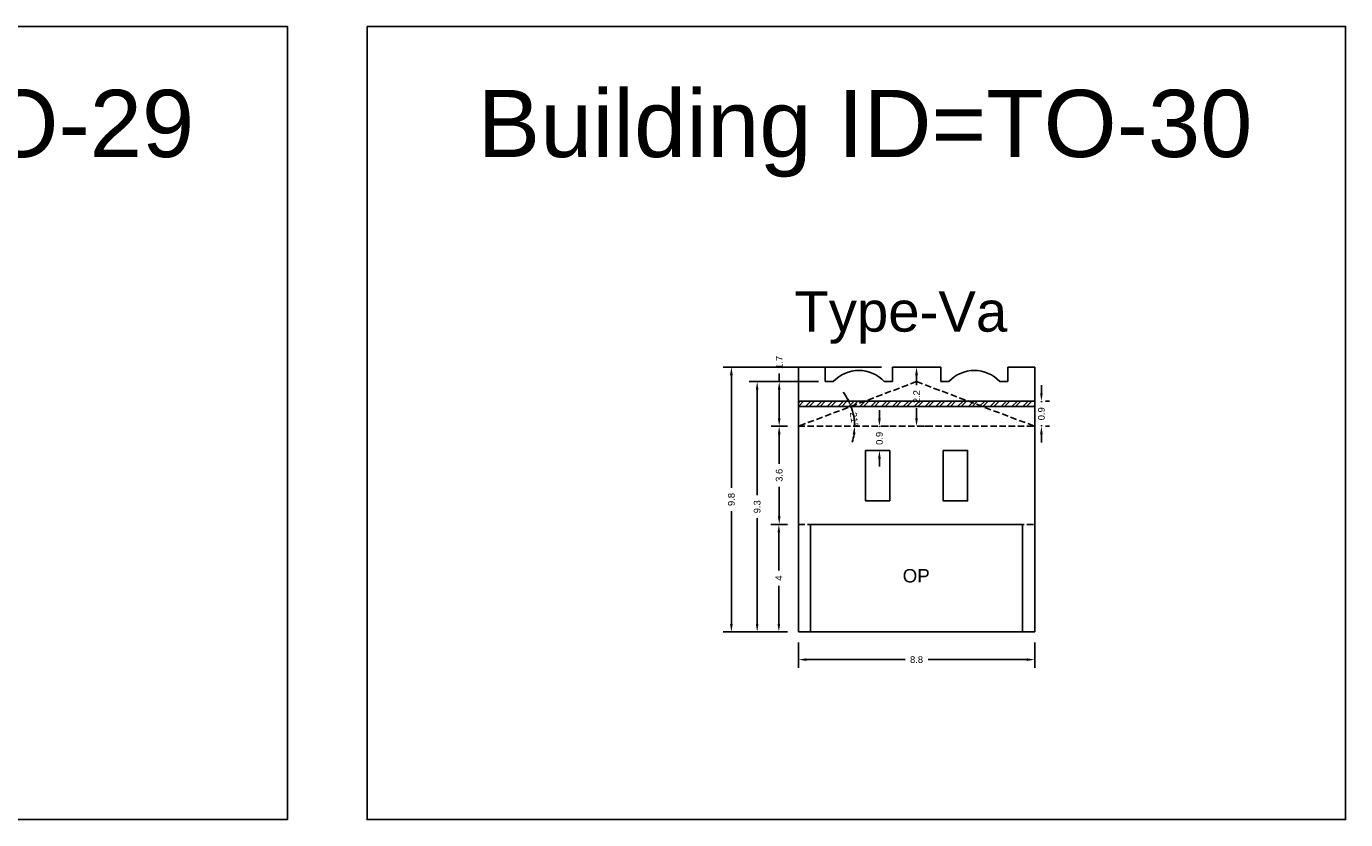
# Model space of a CAD drawing. Header units: metres. Extents: x 3416649 to 3417130, y -6713042 to -6712690.
# Tile 66 of 70: x 3417053 to 3417102, y -6712810 to -6712780. Entities that reach past the tile are written whole.
import ezdxf

# ---------------------------------------------------------------- set-up
doc = ezdxf.new("R2010")
doc.units = ezdxf.units.M
doc.linetypes.add('ACAD_ISO02W100', pattern=[15, 12, -3])
doc.layers.add('Dotted', color=7, linetype='ACAD_ISO02W100', plot=False)
doc.styles.get("Standard").update_dxf_attribs({"font": 'arial.ttf'})
doc.dimstyles.new('ISO-25', dxfattribs={"dimtxt": 0.25, "dimasz": 0.3, "dimexe": 0.3, "dimexo": 0.4, "dimgap": 0.2, "dimtad": 0, "dimdec": 1, "dimdsep": 46, "dimtxsty": 'Standard', "dimcen": 2.5, "dimadec": 0, "dimazin": 0, "dimtfac": 1, "dimtdec": 1, "dimtmove": 0, "dimatfit": 3, "dimfxl": 1, "dimarcsym": 0})

# ---------------------------------------------------------------- blocks, each defined once
blk = doc.blocks.new('*D230')
at = {"color": 0, "lineweight": -2, "transparency": 16777216}
for start, end in [(28.9181, 37.1446), (360, 20.6916), (343.547, 351.7735)]:
    blk.add_arc((3417081.724, -6712795.24), 2.091, start, end, dxfattribs=at)
at = {"color": 0, "transparency": 16777216}
for points in [[(3417083.599, -6712794.208), (3417083.509, -6712794.25), (3417083.68, -6712794.501)], [(3417083.743, -6712795.536), (3417083.843, -6712795.543), (3417083.815, -6712795.24)]]:
    blk.add_solid(points, dxfattribs=at)
at = {"layer": 'Defpoints', "color": 0, "transparency": 16777216}
for p in [(3417086.119, -6712793.58), (3417083.755, -6712794.741), (3417081.724, -6712795.24), (3417081.724, -6712795.24), (3417090.514, -6712795.24)]:
    blk.add_point(p, dxfattribs=at)
at = {"color": 0, "transparency": 16777216, "insert": (3417083.798, -6712794.979), "char_height": 0.25, "attachment_point": 5, "rotation": 277.1688}
blk.add_mtext('21°', dxfattribs=at)
blk = doc.blocks.new('*D231')
at = {"color": 0, "lineweight": -2, "transparency": 16777216}
for p, q in [((3417084.738, -6712794.94), (3417084.738, -6712794.64)), ((3417084.738, -6712795.24), (3417084.738, -6712795.262)), ((3417085.074, -6712795.24), (3417085.038, -6712795.24)), ((3417084.738, -6712796.14), (3417084.738, -6712796.118)), ((3417084.738, -6712796.44), (3417084.738, -6712796.74)), ((3417085.074, -6712796.14), (3417085.038, -6712796.14))]:
    blk.add_line(p, q, dxfattribs=at)
at = {"color": 0, "transparency": 16777216}
for points in [[(3417084.688, -6712794.94), (3417084.788, -6712794.94), (3417084.738, -6712795.24)], [(3417084.688, -6712796.44), (3417084.788, -6712796.44), (3417084.738, -6712796.14)]]:
    blk.add_solid(points, dxfattribs=at)
at = {"layer": 'Defpoints', "color": 0, "transparency": 16777216}
for p in [(3417084.674, -6712795.24), (3417084.738, -6712795.24), (3417084.674, -6712796.14)]:
    blk.add_point(p, dxfattribs=at)
at = {"color": 0, "transparency": 16777216, "insert": (3417084.738, -6712795.69), "char_height": 0.25, "attachment_point": 5, "rotation": 90}
blk.add_mtext('0.9', dxfattribs=at)
blk = doc.blocks.new('*D232')
at = {"color": 0, "lineweight": -2, "transparency": 16777216}
for p, q in [((3417081.324, -6712798.89), (3417080.697, -6712798.89)), ((3417080.997, -6712799.19), (3417080.997, -6712800.603)), ((3417080.997, -6712802.59), (3417080.997, -6712801.176)), ((3417081.324, -6712802.89), (3417080.697, -6712802.89))]:
    blk.add_line(p, q, dxfattribs=at)
at = {"color": 0, "transparency": 16777216}
for points in [[(3417080.947, -6712799.19), (3417081.047, -6712799.19), (3417080.997, -6712798.89)], [(3417080.947, -6712802.59), (3417081.047, -6712802.59), (3417080.997, -6712802.89)]]:
    blk.add_solid(points, dxfattribs=at)
at = {"layer": 'Defpoints', "color": 0, "transparency": 16777216}
for p in [(3417080.997, -6712798.89), (3417081.724, -6712798.89), (3417081.724, -6712802.89)]:
    blk.add_point(p, dxfattribs=at)
at = {"color": 0, "transparency": 16777216, "insert": (3417080.997, -6712800.89), "char_height": 0.25, "attachment_point": 5, "rotation": 90}
blk.add_mtext('4', dxfattribs=at)
blk = doc.blocks.new('*D233')
at = {"color": 0, "lineweight": -2, "transparency": 16777216}
for p, q in [((3417081.324, -6712795.24), (3417080.71, -6712795.24)), ((3417081.01, -6712795.54), (3417081.01, -6712796.638)), ((3417081.01, -6712798.59), (3417081.01, -6712797.492)), ((3417081.324, -6712798.89), (3417080.71, -6712798.89))]:
    blk.add_line(p, q, dxfattribs=at)
at = {"color": 0, "transparency": 16777216}
for points in [[(3417080.96, -6712795.54), (3417081.06, -6712795.54), (3417081.01, -6712795.24)], [(3417080.96, -6712798.59), (3417081.06, -6712798.59), (3417081.01, -6712798.89)]]:
    blk.add_solid(points, dxfattribs=at)
at = {"layer": 'Defpoints', "color": 0, "transparency": 16777216}
for p in [(3417081.01, -6712795.24), (3417081.724, -6712795.24), (3417081.724, -6712798.89)]:
    blk.add_point(p, dxfattribs=at)
at = {"color": 0, "transparency": 16777216, "insert": (3417081.01, -6712797.065), "char_height": 0.25, "attachment_point": 5, "rotation": 90}
blk.add_mtext('3.6', dxfattribs=at)
blk = doc.blocks.new('*D234')
at = {"color": 0, "lineweight": -2, "transparency": 16777216}
for p, q in [((3417082.324, -6712793.58), (3417079.89, -6712793.58)), ((3417080.19, -6712793.88), (3417080.19, -6712797.807)), ((3417080.19, -6712802.59), (3417080.19, -6712798.662)), ((3417081.324, -6712802.89), (3417079.89, -6712802.89))]:
    blk.add_line(p, q, dxfattribs=at)
at = {"color": 0, "transparency": 16777216}
for points in [[(3417080.14, -6712793.88), (3417080.24, -6712793.88), (3417080.19, -6712793.58)], [(3417080.14, -6712802.59), (3417080.24, -6712802.59), (3417080.19, -6712802.89)]]:
    blk.add_solid(points, dxfattribs=at)
at = {"layer": 'Defpoints', "color": 0, "transparency": 16777216}
for p in [(3417080.19, -6712793.58), (3417082.724, -6712793.58), (3417081.724, -6712802.89)]:
    blk.add_point(p, dxfattribs=at)
at = {"color": 0, "transparency": 16777216, "insert": (3417080.19, -6712798.235), "char_height": 0.25, "attachment_point": 5, "rotation": 90}
blk.add_mtext('9.3', dxfattribs=at)
blk = doc.blocks.new('*D235')
at = {"color": 0, "lineweight": -2, "transparency": 16777216}
for p, q in [((3417084.819, -6712793.04), (3417078.931, -6712793.04)), ((3417079.231, -6712793.34), (3417079.231, -6712797.537)), ((3417079.231, -6712802.59), (3417079.231, -6712798.393)), ((3417081.324, -6712802.89), (3417078.931, -6712802.89))]:
    blk.add_line(p, q, dxfattribs=at)
at = {"color": 0, "transparency": 16777216}
for points in [[(3417079.181, -6712793.34), (3417079.281, -6712793.34), (3417079.231, -6712793.04)], [(3417079.181, -6712802.59), (3417079.281, -6712802.59), (3417079.231, -6712802.89)]]:
    blk.add_solid(points, dxfattribs=at)
at = {"layer": 'Defpoints', "color": 0, "transparency": 16777216}
for p in [(3417079.231, -6712793.04), (3417085.219, -6712793.04), (3417081.724, -6712802.89)]:
    blk.add_point(p, dxfattribs=at)
at = {"color": 0, "transparency": 16777216, "insert": (3417079.231, -6712797.965), "char_height": 0.25, "attachment_point": 5, "rotation": 90}
blk.add_mtext('9.8', dxfattribs=at)
blk = doc.blocks.new('*D236')
at = {"color": 0, "lineweight": -2, "transparency": 16777216}
for p, q in [((3417081.01, -6712793.58), (3417081.01, -6712793.28)), ((3417082.474, -6712793.58), (3417080.71, -6712793.58)), ((3417081.01, -6712794.94), (3417081.01, -6712793.88)), ((3417081.324, -6712795.24), (3417080.71, -6712795.24))]:
    blk.add_line(p, q, dxfattribs=at)
at = {"color": 0, "transparency": 16777216}
for points in [[(3417080.96, -6712793.88), (3417081.06, -6712793.88), (3417081.01, -6712793.58)], [(3417080.96, -6712794.94), (3417081.06, -6712794.94), (3417081.01, -6712795.24)]]:
    blk.add_solid(points, dxfattribs=at)
at = {"layer": 'Defpoints', "color": 0, "transparency": 16777216}
for p in [(3417081.01, -6712793.58), (3417082.874, -6712793.58), (3417081.724, -6712795.24)]:
    blk.add_point(p, dxfattribs=at)
at = {"color": 0, "transparency": 16777216, "insert": (3417081.01, -6712792.864), "char_height": 0.25, "attachment_point": 5, "rotation": 90}
blk.add_mtext('1.7', dxfattribs=at)
blk = doc.blocks.new('*D237')
at = {"color": 0, "lineweight": -2, "transparency": 16777216}
for p, q in [((3417086.519, -6712793.04), (3417086.419, -6712793.04)), ((3417086.119, -6712793.34), (3417086.119, -6712793.711)), ((3417086.119, -6712794.94), (3417086.119, -6712794.568)), ((3417086.519, -6712795.24), (3417086.419, -6712795.24))]:
    blk.add_line(p, q, dxfattribs=at)
at = {"color": 0, "transparency": 16777216}
for points in [[(3417086.069, -6712793.34), (3417086.169, -6712793.34), (3417086.119, -6712793.04)], [(3417086.069, -6712794.94), (3417086.169, -6712794.94), (3417086.119, -6712795.24)]]:
    blk.add_solid(points, dxfattribs=at)
at = {"layer": 'Defpoints', "color": 0, "transparency": 16777216}
for p in [(3417086.119, -6712793.04), (3417086.119, -6712793.04), (3417086.119, -6712795.24)]:
    blk.add_point(p, dxfattribs=at)
at = {"color": 0, "transparency": 16777216, "insert": (3417086.119, -6712794.14), "char_height": 0.25, "attachment_point": 5, "rotation": 90}
blk.add_mtext('2.2', dxfattribs=at)
blk = doc.blocks.new('*D238')
at = {"color": 0, "lineweight": -2, "transparency": 16777216}
for p, q in [((3417081.724, -6712803.29), (3417081.724, -6712804.222)), ((3417090.514, -6712803.29), (3417090.514, -6712804.222)), ((3417082.024, -6712803.922), (3417085.691, -6712803.922)), ((3417090.214, -6712803.922), (3417086.547, -6712803.922))]:
    blk.add_line(p, q, dxfattribs=at)
at = {"color": 0, "transparency": 16777216}
for points in [[(3417082.024, -6712803.872), (3417082.024, -6712803.972), (3417081.724, -6712803.922)], [(3417090.214, -6712803.872), (3417090.214, -6712803.972), (3417090.514, -6712803.922)]]:
    blk.add_solid(points, dxfattribs=at)
at = {"layer": 'Defpoints', "color": 0, "transparency": 16777216}
for p in [(3417081.724, -6712802.89), (3417090.514, -6712802.89), (3417090.514, -6712803.922)]:
    blk.add_point(p, dxfattribs=at)
at = {"color": 0, "transparency": 16777216, "insert": (3417086.119, -6712803.922), "char_height": 0.25, "attachment_point": 5}
blk.add_mtext('8.8', dxfattribs=at)
blk = doc.blocks.new('*D239')
at = {"color": 0, "lineweight": -2, "transparency": 16777216}
for p, q in [((3417090.763, -6712794.01), (3417090.763, -6712793.71)), ((3417090.763, -6712794.31), (3417090.763, -6712794.347)), ((3417090.914, -6712794.31), (3417091.063, -6712794.31)), ((3417090.763, -6712795.24), (3417090.763, -6712795.203)), ((3417090.914, -6712795.24), (3417091.063, -6712795.24)), ((3417090.763, -6712795.54), (3417090.763, -6712795.84))]:
    blk.add_line(p, q, dxfattribs=at)
at = {"color": 0, "transparency": 16777216}
for points in [[(3417090.713, -6712794.01), (3417090.813, -6712794.01), (3417090.763, -6712794.31)], [(3417090.713, -6712795.54), (3417090.813, -6712795.54), (3417090.763, -6712795.24)]]:
    blk.add_solid(points, dxfattribs=at)
at = {"layer": 'Defpoints', "color": 0, "transparency": 16777216}
for p in [(3417090.514, -6712794.31), (3417090.763, -6712794.31), (3417090.514, -6712795.24)]:
    blk.add_point(p, dxfattribs=at)
at = {"color": 0, "transparency": 16777216, "insert": (3417090.763, -6712794.775), "char_height": 0.25, "attachment_point": 5, "rotation": 90}
blk.add_mtext('0.9', dxfattribs=at)

msp = doc.modelspace()

# ---------------------------------------------------------------- hatches: boundary and pattern name
h = msp.add_hatch()
h.set_pattern_fill('ANSI32', color=256, scale=0.03)
h.set_pattern_definition([(45, (-36.81646, 0), (-0.202055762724, 0.202055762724), []), (45, (-36.68176, 0), (-0.202055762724, 0.202055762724), [])])
h.paths.add_polyline_path([(3417090.514, -6712794.31), (3417081.724, -6712794.31), (3417081.724, -6712794.51), (3417090.514, -6712794.51)])

# ---------------------------------------------------------------- linework, layer by layer
for points in [[(3417026.32, -6712780.366), (3417062.716, -6712780.366), (3417062.716, -6712809.873), (3417026.32, -6712809.873)], [(3417065.682, -6712780.366), (3417102.079, -6712780.366), (3417102.079, -6712809.873), (3417065.682, -6712809.873)], [(3417087.114, -6712796.14), (3417088.014, -6712796.14), (3417088.014, -6712798.02), (3417087.114, -6712798.02)], [(3417082.174, -6712798.89), (3417090.064, -6712798.89), (3417090.064, -6712802.89), (3417082.174, -6712802.89)]]:
    msp.add_lwpolyline(points, close=True)
for points in [[(3417081.724, -6712793.04), (3417082.724, -6712793.04)], [(3417081.724, -6712802.89), (3417081.724, -6712793.04)], [(3417082.724, -6712793.58), (3417082.724, -6712793.04)], [(3417085.219, -6712793.58), (3417085.219, -6712793.04)], [(3417085.219, -6712793.04), (3417087.019, -6712793.04)], [(3417087.019, -6712793.58), (3417087.019, -6712793.04)], [(3417089.514, -6712793.04), (3417089.514, -6712793.58)], [(3417089.514, -6712793.04), (3417090.514, -6712793.04)], [(3417090.514, -6712793.04), (3417090.514, -6712802.89)], [(3417082.724, -6712793.58), (3417083.024, -6712793.58)], [(3417084.919, -6712793.58), (3417085.219, -6712793.58)], [(3417087.019, -6712793.58), (3417087.319, -6712793.58)], [(3417089.214, -6712793.58), (3417089.514, -6712793.58)], [(3417081.724, -6712794.31), (3417090.514, -6712794.31)], [(3417081.724, -6712794.51), (3417090.514, -6712794.51)], [(3417084.224, -6712796.14), (3417085.124, -6712796.14)], [(3417084.224, -6712798.02), (3417084.224, -6712796.14)], [(3417085.124, -6712798.02), (3417085.124, -6712796.14)], [(3417084.224, -6712798.02), (3417085.124, -6712798.02)], [(3417082.174, -6712802.89), (3417082.174, -6712798.89)], [(3417090.064, -6712798.89), (3417090.064, -6712802.89)], [(3417081.724, -6712802.89), (3417090.514, -6712802.89)]]:
    msp.add_lwpolyline(points)
for centre in [(3417083.971, -6712794.456), (3417088.266, -6712794.456)]:
    msp.add_arc(centre, 1.291, 42.764, 137.236)
at = {"layer": 'Dotted', "ltscale": 0.02}
for points in [[(3417086.119, -6712793.58), (3417081.724, -6712795.24)], [(3417086.119, -6712793.58), (3417090.514, -6712795.24)], [(3417081.724, -6712795.24), (3417090.514, -6712795.24)], [(3417081.724, -6712798.89), (3417090.514, -6712798.89)]]:
    msp.add_lwpolyline(points, dxfattribs=at)

# ---------------------------------------------------------------- texts
at = {"attachment_point": 1}
for s, width, heights, insert, char_height in [('Building ID=TO-29', 67.86454, [0.517], (3417030.425, -6712782.727), 2.5), ('Building ID=TO-30', 67.86454, [0.517], (3417069.787, -6712782.727), 2.5), ('Type-Va ', 9.99112, [0.517], (3417081.574, -6712790.221), 1.5), ('OP', 67.86454, [0], (3417085.602, -6712800.552), 0.5)]:
    msp.add_mtext_dynamic_manual_height_columns(s, width=width, gutter_width=12.5, heights=heights, dxfattribs=dict(at, insert=insert, char_height=char_height))

# ---------------------------------------------------------------- dimensions: what is measured, and where the dimension line sits
for base, p1, p2, picture, middle in [((3417079.230931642, -6712793.039916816), (3417081.72359719, -6712802.889916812), (3417085.21859719, -6712793.039916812), '*D235', (3417079.230931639, -6712797.964916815)), ((3417081.01, -6712793.58), (3417081.724, -6712795.24), (3417082.874, -6712793.58), '*D236', (3417081.01, -6712792.864)), ((3417086.119, -6712793.04), (3417086.119, -6712795.24), (3417086.119, -6712793.04), '*D237', (3417086.119, -6712794.14)), ((3417080.19, -6712793.58), (3417081.724, -6712802.89), (3417082.724, -6712793.58), '*D234', (3417080.19, -6712798.235)), ((3417090.763, -6712794.31), (3417090.514, -6712795.24), (3417090.514, -6712794.31), '*D239', (3417090.763, -6712794.775)), ((3417084.738, -6712795.24), (3417084.674, -6712796.14), (3417084.674, -6712795.24), '*D231', (3417084.738, -6712795.69)), ((3417081.010430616, -6712795.239916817), (3417081.72359719, -6712798.889916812), (3417081.72359719, -6712795.239916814), '*D233', (3417081.010430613, -6712797.064916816)), ((3417080.997, -6712798.89), (3417081.724, -6712802.89), (3417081.724, -6712798.89), '*D232', (3417080.997, -6712800.89))]:
    dim = msp.add_linear_dim(base=base, p1=p1, p2=p2, angle=90, dimstyle='ISO-25')
    dim.commit()
    dim.dimension.update_dxf_attribs({"geometry": picture, "text_midpoint": middle})
dim = msp.add_angular_dim_2l(base=(3417083.755, -6712794.741), line1=((3417086.119, -6712793.58), (3417081.724, -6712795.24)), line2=((3417081.724, -6712795.24), (3417090.514, -6712795.24)), dimstyle='ISO-25')
dim.commit()
dim.dimension.update_dxf_attribs({"geometry": '*D230', "text_midpoint": (3417083.798, -6712794.979), "dimtype": 162})
dim = msp.add_linear_dim(base=(3417090.514, -6712803.922), p1=(3417081.724, -6712802.89), p2=(3417090.514, -6712802.89), dimstyle='ISO-25')
dim.commit()
dim.dimension.update_dxf_attribs({"geometry": '*D238', "text_midpoint": (3417086.119, -6712803.922)})

doc.saveas('drawing.dxf')
